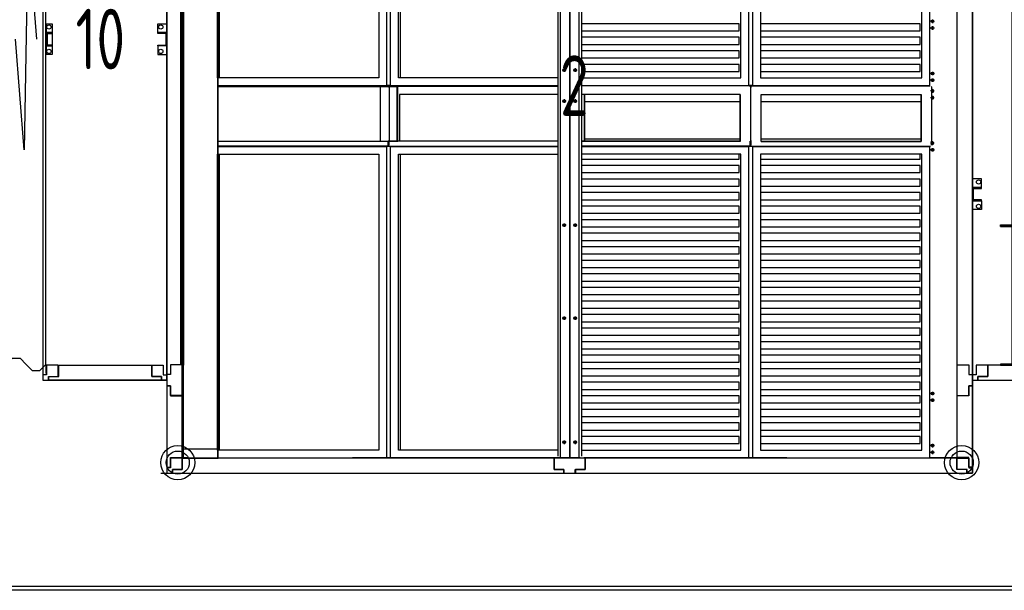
# Model space of a CAD drawing. Header units: millimetres. Extents: x -746391 to 410178, y -169697 to 100555.
# Tile 31 of 179: x 12142 to 15372, y -42585 to -40714. Entities that reach past the tile are written whole.
import ezdxf

# ---------------------------------------------------------------- set-up
doc = ezdxf.new("R2010")
doc.units = ezdxf.units.MM
doc.layers.add('1', color=7, linetype='Continuous')
doc.styles.get("Standard").update_dxf_attribs({"font": 'isocpeur.ttf', "width": 0.75})

# ---------------------------------------------------------------- blocks, each defined once
blk = doc.blocks.new('NWK17C0226701211622KAMM76')
at = {"layer": '1'}
for p, q in [((4154.65, 2974.87), (4154.65, 737.87)), ((4561.65, 737.87), (4561.65, 2974.87)), ((4154.65, 737.87), (4561.65, 737.87))]:
    blk.add_line(p, q, dxfattribs=at)
blk = doc.blocks.new('NWK17C0226701211622EINB162')
at = {"layer": '1'}
for p, q in [((4206.64, 749.87), (4206.64, 787.87)), ((4206.64, 787.87), (4511.65, 787.87)), ((4511.65, 787.87), (4511.65, 749.87)), ((4174.64, 737.87), (4174.64, 749.87)), ((4174.64, 749.87), (4206.64, 749.87)), ((4511.65, 749.87), (4543.65, 749.87)), ((4543.65, 749.87), (4543.65, 737.87)), ((4543.65, 737.87), (4174.64, 737.87))]:
    blk.add_line(p, q, dxfattribs=at)
blk = doc.blocks.new('NWK17C0226701211622EINB163')
at = {"layer": '1'}
for p, q in [((4511.65, 749.87), (4511.65, 787.87)), ((4511.65, 787.87), (4549.65, 787.87)), ((4549.65, 787.87), (4549.65, 755.87)), ((4543.65, 749.87), (4511.65, 749.87)), ((4543.65, 737.87), (4543.65, 749.87)), ((4549.65, 755.87), (4561.65, 755.87)), ((4561.65, 755.87), (4561.65, 737.87)), ((4561.65, 737.87), (4543.65, 737.87))]:
    blk.add_line(p, q, dxfattribs=at)
blk = doc.blocks.new('NWK17C0226701211622EINB164')
at = {"layer": '1'}
for p, q in [((4204.65, 787.87), (4166.65, 787.87)), ((4166.65, 787.87), (4166.65, 755.87)), ((4204.65, 749.87), (4204.65, 787.87)), ((4166.65, 755.87), (4154.65, 755.87)), ((4154.65, 755.87), (4154.65, 737.87)), ((4172.65, 737.87), (4172.65, 749.87)), ((4172.65, 749.87), (4204.65, 749.87)), ((4154.65, 737.87), (4172.65, 737.87))]:
    blk.add_line(p, q, dxfattribs=at)
blk = doc.blocks.new('NWK17C0226701211622EINB168')
at = {"layer": '1'}
for p, q in [((4531.65, 1877.87), (4531.65, 1905.87)), ((4531.65, 1905.87), (4561.65, 1905.87)), ((4531.65, 1877.87), (4561.65, 1877.87)), ((4531.65, 1874.87), (4531.65, 1877.87)), ((4561.65, 1877.87), (4531.65, 1877.87)), ((4558.65, 1874.87), (4531.65, 1874.87)), ((4558.65, 1836.87), (4558.65, 1874.87)), ((4561.65, 1905.87), (4561.65, 1877.87)), ((4561.65, 1877.87), (4561.65, 1833.87)), ((4531.65, 1833.87), (4531.65, 1836.87)), ((4531.65, 1836.87), (4558.65, 1836.87)), ((4561.65, 1833.87), (4531.65, 1833.87)), ((4561.65, 1833.87), (4531.65, 1833.87)), ((4531.65, 1833.87), (4531.65, 1805.87)), ((4561.65, 1805.87), (4561.65, 1833.87)), ((4531.65, 1805.87), (4561.65, 1805.87))]:
    blk.add_line(p, q, dxfattribs=at)
for centre in [(4541.65, 1895.87), (4541.65, 1815.87)]:
    blk.add_circle(centre, 7, dxfattribs=at)
blk = doc.blocks.new('NWK17C0226701211622EINB169')
at = {"layer": '1'}
for p, q in [((4166.65, 1905.87), (4184.65, 1905.87)), ((4166.65, 1805.87), (4166.65, 1905.87)), ((4184.65, 1877.87), (4166.65, 1877.87)), ((4166.65, 1877.87), (4166.65, 1833.87)), ((4169.65, 1836.87), (4169.65, 1874.87)), ((4169.65, 1874.87), (4184.65, 1874.87)), ((4184.65, 1905.87), (4184.65, 1805.87)), ((4184.65, 1874.87), (4184.65, 1877.87)), ((4166.65, 1833.87), (4184.65, 1833.87)), ((4184.65, 1836.87), (4169.65, 1836.87)), ((4184.65, 1833.87), (4184.65, 1836.87)), ((4184.65, 1805.87), (4166.65, 1805.87))]:
    blk.add_line(p, q, dxfattribs=at)
for centre in [(4174.65, 1895.87), (4174.65, 1815.87)]:
    blk.add_circle(centre, 7, dxfattribs=at)
blk = doc.blocks.new('NWK17C0226701211622ANB17')
at = {"layer": '1'}
for p, q in [((4034.65, 2922.87), (4034.65, 2952.87)), ((4054.65, 2942.87), (4034.65, 2922.87)), ((4079.65, 2942.87), (4054.65, 2942.87)), ((4099.65, 2922.87), (4079.65, 2942.87)), ((4164.65, 2922.87), (4164.65, 2952.87)), ((4034.65, 2922.87), (4034.65, 789.87)), ((4119.65, 2902.87), (4099.65, 2922.87)), ((4164.65, 2922.87), (4144.65, 2902.87)), ((4164.65, 789.87), (4164.65, 2922.87)), ((4144.65, 2902.87), (4119.65, 2902.87)), ((4106.15, 2218.98), (4093.15, 1493.76)), ((4134.65, 1856.37), (4106.15, 2218.98)), ((4093.15, 1493.76), (4064.65, 1856.37)), ((4034.65, 789.87), (4054.65, 809.87)), ((4054.65, 809.87), (4079.65, 809.87)), ((4079.65, 809.87), (4099.65, 789.87)), ((4034.65, 789.87), (4034.65, 759.87)), ((4099.65, 789.87), (4119.65, 769.87)), ((4144.65, 769.87), (4164.65, 789.87)), ((4164.65, 789.87), (4164.65, 759.87)), ((4119.65, 769.87), (4144.65, 769.87))]:
    blk.add_line(p, q, dxfattribs=at)
blk = doc.blocks.new('NWK17C0226701211622KAMM79')
at = {"layer": '1', "width": 0.69}
blk.add_text('10', height=198.68, dxfattribs=at).set_placement((4261.89, 1757.03))
blk = doc.blocks.new('NWK17C0226701211622KAMM77')
at = {"layer": '1'}
for name in ['NWK17C0226701211622ANB17', 'NWK17C0226701211622KAMM79']:
    blk.add_blockref(name, (0, 0), dxfattribs=at)
blk = doc.blocks.new('NWK17C0226701211622KAMM75')
at = {"layer": '1'}
for name in ['NWK17C0226701211622KAMM76', 'NWK17C0226701211622KAMM77', 'NWK17C0226701211622EINB169', 'NWK17C0226701211622EINB168', 'NWK17C0226701211622EINB164', 'NWK17C0226701211622EINB162', 'NWK17C0226701211622EINB163']:
    blk.add_blockref(name, (0, 0), dxfattribs=at)
blk = doc.blocks.new('NWK17C0226701211622KAMM81')
at = {"layer": '1'}
for p, q in [((7204.65, 2974.87), (7204.65, 737.87)), ((7204.65, 737.87), (8628.65, 737.87))]:
    blk.add_line(p, q, dxfattribs=at)
blk = doc.blocks.new('NWK17C0226701211622EINB171')
at = {"layer": '1'}
for p, q in [((8576.36, 787.87), (7254.65, 787.87)), ((7254.65, 787.87), (7254.65, 749.87)), ((8576.36, 749.87), (8576.36, 787.87)), ((7254.65, 749.87), (7222.65, 749.87)), ((7222.65, 749.87), (7222.65, 737.87)), ((8608.36, 749.87), (8576.36, 749.87)), ((8608.36, 737.87), (8608.36, 749.87)), ((7222.65, 737.87), (8608.36, 737.87))]:
    blk.add_line(p, q, dxfattribs=at)
blk = doc.blocks.new('NWK17C0226701211622EINB172')
at = {"layer": '1'}
for p, q in [((7254.65, 787.87), (7216.65, 787.87)), ((7216.65, 787.87), (7216.65, 755.87)), ((7254.65, 749.87), (7254.65, 787.87)), ((7216.65, 755.87), (7204.65, 755.87)), ((7204.65, 755.87), (7204.65, 737.87)), ((7222.65, 737.87), (7222.65, 749.87)), ((7222.65, 749.87), (7254.65, 749.87)), ((7204.65, 737.87), (7222.65, 737.87))]:
    blk.add_line(p, q, dxfattribs=at)
blk = doc.blocks.new('NWK17C0226701211622EINB179')
at = {"layer": '1'}
for p, q in [((7234.65, 1397.87), (7204.65, 1397.87)), ((7204.65, 1397.87), (7204.65, 1369.87)), ((7234.65, 1369.87), (7234.65, 1397.87)), ((7234.65, 1369.87), (7204.65, 1369.87)), ((7204.65, 1369.87), (7204.65, 1325.87)), ((7204.65, 1369.87), (7234.65, 1369.87)), ((7207.65, 1328.87), (7207.65, 1366.87)), ((7207.65, 1366.87), (7234.65, 1366.87)), ((7234.65, 1366.87), (7234.65, 1369.87)), ((7204.65, 1325.87), (7234.65, 1325.87)), ((7204.65, 1325.87), (7234.65, 1325.87)), ((7204.65, 1297.87), (7204.65, 1325.87)), ((7234.65, 1328.87), (7207.65, 1328.87)), ((7234.65, 1325.87), (7234.65, 1328.87)), ((7234.65, 1325.87), (7234.65, 1297.87)), ((7234.65, 1297.87), (7204.65, 1297.87))]:
    blk.add_line(p, q, dxfattribs=at)
for centre in [(7224.65, 1387.87), (7224.65, 1307.87)]:
    blk.add_circle(centre, 7, dxfattribs=at)
blk = doc.blocks.new('NWK17C0226701211622EINB182')
at = {"layer": '1'}
for p, q in [((7336.65, 2922.87), (7296.65, 2922.87)), ((7296.65, 2922.87), (7296.65, 2919.87)), ((7296.65, 2919.87), (7333.65, 2919.87)), ((7333.65, 2919.87), (7333.65, 790.87)), ((7336.65, 787.87), (7336.65, 2922.87)), ((7296.65, 2467.87), (7336.65, 2467.87)), ((7296.65, 2461.87), (7296.65, 2467.87)), ((7296.65, 2464.87), (7296.65, 2467.87)), ((7296.65, 2467.87), (7333.65, 2467.87)), ((7296.65, 2464.87), (7336.65, 2464.87)), ((7296.65, 2464.87), (7296.65, 2461.87)), ((7336.65, 2461.87), (7296.65, 2461.87)), ((7296.65, 2461.87), (7333.65, 2461.87)), ((7336.65, 2467.87), (7336.65, 2461.87)), ((7296.65, 1247.87), (7336.65, 1247.87)), ((7296.65, 1241.87), (7296.65, 1247.87)), ((7296.65, 1244.87), (7296.65, 1247.87)), ((7296.65, 1247.87), (7333.65, 1247.87)), ((7296.65, 1244.87), (7336.65, 1244.87)), ((7296.65, 1244.87), (7296.65, 1241.87)), ((7336.65, 1241.87), (7296.65, 1241.87)), ((7296.65, 1241.87), (7333.65, 1241.87)), ((7336.65, 1247.87), (7336.65, 1241.87)), ((7333.65, 790.87), (7296.65, 790.87)), ((7296.65, 790.87), (7296.65, 787.87)), ((7296.65, 787.87), (7336.65, 787.87))]:
    blk.add_line(p, q, dxfattribs=at)
blk = doc.blocks.new('NWK17C0226701211622KAMM82')
at = {"layer": '1'}
blk.add_blockref('NWK17C0226701211622EINB182', (0, 0), dxfattribs=at)
blk = doc.blocks.new('NWK17C0226701211622KAMM80')
at = {"layer": '1'}
for name in ['NWK17C0226701211622KAMM82', 'NWK17C0226701211622KAMM81', 'NWK17C0226701211622EINB179', 'NWK17C0226701211622EINB172', 'NWK17C0226701211622EINB171']:
    blk.add_blockref(name, (0, 0), dxfattribs=at)
blk = doc.blocks.new('NWK17C0226701211622KAMM94')
at = {"layer": '1'}
for p, q in [((4561.65, 2974.87), (4561.65, 432.87)), ((7204.65, 432.87), (7204.65, 2974.87)), ((4561.65, 432.87), (7204.65, 432.87))]:
    blk.add_line(p, q, dxfattribs=at)
blk = doc.blocks.new('NWK17C0226701211622EINB203')
at = {"layer": '1'}
for p, q in [((5933.32, 482.87), (5831.65, 482.87)), ((5831.65, 482.87), (5831.65, 444.87)), ((5933.32, 444.87), (5933.32, 482.87)), ((5831.65, 444.87), (5863.65, 444.87)), ((5863.65, 444.87), (5863.65, 432.87)), ((5863.65, 432.87), (5901.32, 432.87)), ((5901.32, 432.87), (5901.32, 444.87)), ((5901.32, 444.87), (5933.32, 444.87))]:
    blk.add_line(p, q, dxfattribs=at)
blk = doc.blocks.new('NWK17C0226701211622EINB205')
at = {"layer": '1'}
for p, q in [((7154.65, 687.2), (7154.65, 788.87)), ((7154.65, 788.87), (7192.65, 788.87)), ((7192.65, 788.87), (7192.65, 756.87)), ((7192.65, 756.87), (7204.65, 756.87)), ((7204.65, 756.87), (7204.65, 719.2)), ((7204.65, 719.2), (7192.65, 719.2)), ((7192.65, 719.2), (7192.65, 687.2)), ((7192.65, 687.2), (7154.65, 687.2))]:
    blk.add_line(p, q, dxfattribs=at)
blk = doc.blocks.new('NWK17C0226701211622EINB206')
at = {"layer": '1'}
for p, q in [((7192.65, 687.87), (7192.65, 719.87)), ((7192.65, 719.87), (7204.65, 719.87)), ((7204.65, 719.87), (7204.65, 452.53)), ((7154.65, 484.53), (7154.65, 687.87)), ((7154.65, 687.87), (7192.65, 687.87)), ((7192.65, 484.53), (7154.65, 484.53)), ((7192.65, 452.53), (7192.65, 484.53)), ((7204.65, 452.53), (7192.65, 452.53))]:
    blk.add_line(p, q, dxfattribs=at)
blk = doc.blocks.new('NWK17C0226701211622EINB207')
at = {"layer": '1'}
for p, q in [((4611.65, 788.87), (4573.65, 788.87)), ((4573.65, 788.87), (4573.65, 756.87)), ((4611.65, 687.2), (4611.65, 788.87)), ((4561.65, 756.87), (4561.65, 719.2)), ((4573.65, 756.87), (4561.65, 756.87)), ((4561.65, 719.2), (4573.65, 719.2)), ((4573.65, 719.2), (4573.65, 687.2)), ((4573.65, 687.2), (4611.65, 687.2))]:
    blk.add_line(p, q, dxfattribs=at)
blk = doc.blocks.new('NWK17C0226701211622EINB208')
at = {"layer": '1'}
for p, q in [((4561.65, 719.87), (4561.65, 452.53)), ((4573.65, 719.87), (4561.65, 719.87)), ((4573.65, 687.87), (4573.65, 719.87)), ((4611.65, 687.87), (4573.65, 687.87)), ((4611.65, 484.53), (4611.65, 687.87)), ((4561.65, 452.53), (4573.65, 452.53)), ((4573.65, 452.53), (4573.65, 484.53)), ((4573.65, 484.53), (4611.65, 484.53))]:
    blk.add_line(p, q, dxfattribs=at)
blk = doc.blocks.new('NWK17C0226701211622EINB209')
at = {"layer": '1'}
for p, q in [((5831.69, 482.87), (4611.65, 482.87)), ((4611.65, 482.87), (4611.65, 444.87)), ((5831.69, 444.87), (5831.69, 482.87)), ((4611.65, 444.87), (4579.65, 444.87)), ((4579.65, 444.87), (4579.65, 432.87)), ((4579.65, 432.87), (5863.69, 432.87)), ((5863.69, 444.87), (5831.69, 444.87)), ((5863.69, 432.87), (5863.69, 444.87))]:
    blk.add_line(p, q, dxfattribs=at)
blk = doc.blocks.new('NWK17C0226701211622EINB210')
at = {"layer": '1'}
for p, q in [((7153.69, 482.87), (5933.65, 482.87)), ((5933.65, 482.87), (5933.65, 444.87)), ((7153.69, 444.87), (7153.69, 482.87)), ((5933.65, 444.87), (5901.65, 444.87)), ((5901.65, 444.87), (5901.65, 432.87)), ((5901.65, 432.87), (7185.69, 432.87)), ((7185.69, 444.87), (7153.69, 444.87)), ((7185.69, 432.87), (7185.69, 444.87))]:
    blk.add_line(p, q, dxfattribs=at)
blk = doc.blocks.new('NWK17C0226701211622EINB211')
at = {"layer": '1'}
for p, q in [((4611.65, 482.87), (4573.65, 482.87)), ((4573.65, 482.87), (4573.65, 450.87)), ((4611.65, 444.87), (4611.65, 482.87)), ((4573.65, 450.87), (4561.65, 450.87)), ((4561.65, 450.87), (4561.65, 432.87)), ((4561.65, 432.87), (4579.65, 432.87)), ((4579.65, 432.87), (4579.65, 444.87)), ((4579.65, 444.87), (4611.65, 444.87))]:
    blk.add_line(p, q, dxfattribs=at)
blk = doc.blocks.new('NWK17C0226701211622EINB212')
at = {"layer": '1'}
for p, q in [((7154.65, 444.87), (7154.65, 482.87)), ((7154.65, 482.87), (7192.65, 482.87)), ((7192.65, 482.87), (7192.65, 450.87)), ((7186.65, 444.87), (7154.65, 444.87)), ((7186.65, 432.87), (7186.65, 444.87)), ((7204.65, 432.87), (7186.65, 432.87)), ((7192.65, 450.87), (7204.65, 450.87)), ((7204.65, 450.87), (7204.65, 432.87))]:
    blk.add_line(p, q, dxfattribs=at)
blk = doc.blocks.new('NWK17C0226701211622EINB219')
at = {"layer": '1'}
for p, q in [((4611.47, 483.87), (4611.47, 2923.87)), ((4611.97, 483.87), (4611.97, 2923.87)), ((4727.65, 2923.87), (4727.65, 483.87)), ((5844.78, 488.87), (5844.78, 2918.87)), ((5853.14, 483.87), (5853.14, 2923.87)), ((5883.14, 2919.87), (5883.14, 487.87)), ((5883.14, 487.87), (5883.14, 2919.87)), ((5913.14, 2923.87), (5913.14, 483.87)), ((5921.49, 2918.87), (5921.49, 488.87)), ((7154.8, 483.87), (7154.8, 2923.87)), ((5282.83, 1704.04), (5282.83, 2724.04)), ((5295.53, 1704.04), (5295.53, 2724.04)), ((6470.77, 1704.04), (6470.77, 2724.04)), ((6470.77, 1704.04), (6470.77, 2724.04)), ((6483.47, 1704.04), (6483.47, 2724.04)), ((7064.74, 1704.04), (7064.74, 2724.04)), ((4727.73, 1729.04), (4727.73, 2699.04)), ((4733.74, 1729.04), (4733.74, 2699.04)), ((5256.65, 2699.04), (5256.65, 1729.04)), ((5321.7, 1729.04), (5321.7, 2699.04)), ((5327.71, 1729.04), (5327.71, 2699.04)), ((6444.59, 1729.04), (6444.59, 2699.04)), ((6509.64, 2699.04), (6509.64, 1729.04)), ((7038.56, 1729.04), (7038.56, 2699.04)), ((6438.58, 1906.68), (5921.49, 1906.68)), ((6438.58, 1883.43), (6438.58, 1906.68)), ((7032.55, 1906.68), (6509.64, 1906.68)), ((7032.55, 1883.43), (7032.55, 1906.68)), ((7079.08, 1914.57), (7067.38, 1914.57)), ((7073.23, 1920.42), (7073.23, 1908.72)), ((5921.49, 1883.43), (6438.58, 1883.43)), ((6509.64, 1883.43), (7032.55, 1883.43)), ((7079.08, 1892.57), (7067.38, 1892.57)), ((7073.23, 1898.42), (7073.23, 1886.72)), ((6438.58, 1862.27), (5921.49, 1862.27)), ((6438.58, 1839.02), (6438.58, 1862.27)), ((7032.55, 1862.27), (6509.64, 1862.27)), ((7032.55, 1839.02), (7032.55, 1862.27)), ((5921.49, 1839.02), (6438.58, 1839.02)), ((6438.58, 1817.86), (5921.49, 1817.86)), ((6438.58, 1794.61), (6438.58, 1817.86)), ((6509.64, 1839.02), (7032.55, 1839.02)), ((7032.55, 1817.86), (6509.64, 1817.86)), ((7032.55, 1794.61), (7032.55, 1817.86)), ((5921.49, 1794.61), (6438.58, 1794.61)), ((6509.64, 1794.61), (7032.55, 1794.61)), ((5870.99, 1754.72), (5859.29, 1754.72)), ((5865.14, 1760.57), (5865.14, 1748.87)), ((5906.99, 1754.68), (5895.29, 1754.68)), ((5901.14, 1760.53), (5901.14, 1748.83)), ((6438.58, 1773.45), (5921.49, 1773.45)), ((5921.49, 1750.19), (6438.58, 1750.19)), ((6438.58, 1750.19), (6438.58, 1773.45)), ((7032.55, 1773.45), (6509.64, 1773.45)), ((6509.64, 1750.19), (7032.55, 1750.19)), ((7032.55, 1750.19), (7032.55, 1773.45)), ((7073.23, 1749.42), (7073.23, 1737.72)), ((5256.65, 1729.04), (4727.73, 1729.04)), ((5844.78, 1729.04), (5321.7, 1729.04)), ((5921.49, 1729.04), (6444.59, 1729.04)), ((6509.64, 1729.04), (7038.56, 1729.04)), ((7079.08, 1743.57), (7067.38, 1743.57)), ((7079.08, 1721.57), (7067.38, 1721.57)), ((7073.23, 1727.42), (7073.23, 1715.72)), ((4727.65, 1704.04), (5282.83, 1704.04)), ((4727.65, 1703.04), (5287.76, 1703.04)), ((4727.65, 1701.04), (5287.76, 1701.04)), ((5287.06, 1699.39), (5260.89, 1699.39)), ((5260.89, 1699.39), (5260.89, 1522.04)), ((5295.53, 1704.04), (5282.83, 1704.04)), ((5290.59, 1699.39), (5287.06, 1699.39)), ((5287.76, 1703.04), (5287.76, 1701.04)), ((5288.59, 1700.17), (5289.77, 1700.17)), ((5289.18, 1699.39), (5288.72, 1700.04)), ((5289.63, 1700.04), (5289.18, 1699.39)), ((5290.59, 1699.39), (5289.18, 1699.39)), ((5291.05, 1700.04), (5289.63, 1700.04)), ((5290.42, 1699.39), (5291.3, 1699.39)), ((5290.42, 1699.39), (5290.42, 1522.04)), ((5290.59, 1703.04), (5844.78, 1703.04)), ((5290.59, 1703.04), (5290.59, 1701.54)), ((5290.59, 1699.39), (5291.05, 1700.04)), ((5290.59, 1699.39), (5291.05, 1700.04)), ((5290.59, 1699.39), (5291.3, 1699.39)), ((5291.05, 1700.04), (5292.46, 1700.04)), ((5317.46, 1699.39), (5291.3, 1699.39)), ((5292.01, 1699.39), (5292.46, 1700.04)), ((5292.71, 1699.39), (5292.42, 1699.39)), ((5294.76, 1703.04), (5294.83, 1703.04)), ((5294.83, 1703.04), (5313.93, 1703.04)), ((5294.83, 1703.04), (5294.83, 1701.04)), ((5294.83, 1701.04), (5313.93, 1701.04)), ((5295.53, 1704.04), (5844.78, 1704.04)), ((5844.78, 1703.04), (5313.93, 1703.04)), ((5313.93, 1703.04), (5313.93, 1701.04)), ((5844.78, 1701.04), (5313.93, 1701.04)), ((5317.46, 1522.04), (5317.46, 1699.39)), ((5317.46, 1699.39), (5318.88, 1699.39)), ((5318.88, 1522.04), (5318.88, 1699.39)), ((5921.49, 1704.04), (6470.77, 1704.04)), ((6471.46, 1703.04), (5921.49, 1703.04)), ((5931.81, 1703.04), (5931.81, 1704.04)), ((5933.22, 1703.04), (5933.22, 1704.04)), ((6483.47, 1704.04), (6470.77, 1704.04)), ((6471.46, 1703.04), (6475.7, 1703.04)), ((6474.76, 1701.04), (6475.7, 1701.04)), ((6475, 1699.39), (6475.7, 1699.39)), ((6475.7, 1699.39), (6475.25, 1700.04)), ((6475.7, 1703.04), (6475.7, 1701.04)), ((6475.7, 1699.39), (6475.87, 1699.39)), ((6479.24, 1699.39), (6475.7, 1699.39)), ((6475.87, 1699.39), (6475.87, 1522.04)), ((6476.52, 1700.17), (6477.71, 1700.17)), ((6476.66, 1700.04), (6477.12, 1699.39)), ((6477.57, 1700.04), (6477.12, 1699.39)), ((6478.53, 1699.39), (6477.12, 1699.39)), ((6478.99, 1700.04), (6477.57, 1700.04)), ((6478.53, 1703.04), (6478.53, 1701.54)), ((6478.53, 1703.04), (7065.43, 1703.04)), ((6478.53, 1699.39), (6478.99, 1700.04)), ((6478.53, 1699.39), (6479.24, 1699.39)), ((6483.47, 1704.04), (7064.74, 1704.04)), ((7040.18, 1704.04), (7040.18, 1703.04)), ((7079.08, 1686.17), (7067.38, 1686.17)), ((7068.96, 1699.39), (7069.67, 1699.39)), ((7069.67, 1699.39), (7069.22, 1700.04)), ((7069.67, 1699.39), (7069.84, 1699.39)), ((7069.84, 1699.39), (7069.84, 1522.04)), ((7073.23, 1692.02), (7073.23, 1680.32)), ((5325.24, 1675.04), (5325.24, 1521.54)), ((5844.78, 1675.04), (5325.24, 1675.04)), ((5870.99, 1653.06), (5859.29, 1653.06)), ((5865.14, 1658.91), (5865.14, 1647.21)), ((5906.99, 1653.02), (5895.29, 1653.02)), ((5901.14, 1658.87), (5901.14, 1647.17)), ((6442.47, 1675.04), (5921.49, 1675.04)), ((5931.81, 1521.54), (5931.81, 1675.04)), ((5933.22, 1521.54), (5933.22, 1675.04)), ((6441.05, 1650.17), (5933.22, 1650.17)), ((6441.05, 1675.04), (6441.05, 1520.04)), ((6442.47, 1675.04), (6442.47, 1520.04)), ((6511.76, 1675.04), (7036.44, 1675.04)), ((6511.76, 1520.04), (6511.76, 1675.04)), ((7035.02, 1650.17), (6511.76, 1650.17)), ((7035.02, 1675.04), (7035.02, 1520.04)), ((7036.44, 1675.04), (7036.44, 1520.04)), ((7079.08, 1664.17), (7067.38, 1664.17)), ((7073.23, 1670.02), (7073.23, 1658.32)), ((4727.65, 1521.54), (5287.76, 1521.54)), ((5260.89, 1522.04), (5287.06, 1522.04)), ((5290.42, 1522.04), (5287.06, 1522.04)), ((5287.76, 1508.04), (5287.76, 1521.54)), ((5287.76, 1521.54), (5289.18, 1521.54)), ((5289.18, 1508.04), (5289.18, 1522.04)), ((5289.18, 1508.04), (5289.18, 1521.54)), ((5290.42, 1522.04), (5291.3, 1522.04)), ((5290.59, 1522.04), (5290.59, 1521.54)), ((5290.59, 1521.54), (5290.59, 1522.04)), ((5844.78, 1521.54), (5290.59, 1521.54)), ((5290.59, 1508.04), (5290.59, 1521.54)), ((5291.3, 1522.04), (5317.46, 1522.04)), ((5292.01, 1522.04), (5292.01, 1521.54)), ((5317.46, 1522.04), (5318.88, 1522.04)), ((6441.05, 1521.54), (5921.49, 1521.54)), ((5921.49, 1521.54), (6441.05, 1521.54)), ((6442.47, 1520.04), (5921.49, 1520.04)), ((5933.22, 1529.17), (6441.05, 1529.17)), ((6475.7, 1522.04), (6475, 1522.04)), ((6475, 1522.04), (6475.87, 1522.04)), ((6475.7, 1508.04), (6475.7, 1522.04)), ((6475.7, 1521.54), (6475.7, 1508.04)), ((6475.7, 1521.54), (6477.12, 1521.54)), ((6475.7, 1508.04), (6475.7, 1521.54)), ((6479.24, 1522.04), (6475.87, 1522.04)), ((6477.12, 1508.04), (6477.12, 1522.04)), ((6477.12, 1508.04), (6477.12, 1521.54)), ((6478.53, 1522.04), (6478.4, 1522.04)), ((6478.53, 1508.04), (6478.53, 1522.04)), ((6479.24, 1522.04), (6478.53, 1522.04)), ((6511.76, 1529.17), (7035.02, 1529.17)), ((6511.76, 1521.54), (7035.02, 1521.54)), ((6511.76, 1520.04), (7036.44, 1520.04)), ((7068.96, 1522.04), (7069.84, 1522.04)), ((7069.67, 1522.04), (7068.96, 1522.04)), ((7069.67, 1522.04), (7069.67, 1508.04)), ((7069.67, 1508.04), (7069.67, 1521.54)), ((7073.23, 1521.02), (7073.23, 1509.32)), ((5289.18, 1505.04), (4727.65, 1505.04)), ((4727.65, 1504.04), (5282.83, 1504.04)), ((5282.83, 484.04), (5282.83, 1504.04)), ((5295.53, 1504.04), (5282.83, 1504.04)), ((5287.76, 1508.04), (5289.18, 1508.04)), ((5290.59, 1508.04), (5289.18, 1508.04)), ((5289.18, 1505.04), (5289.18, 1507.04)), ((5289.18, 1505.04), (5293.42, 1505.04)), ((5293.42, 1505.04), (5844.78, 1505.04)), ((5295.53, 484.04), (5295.53, 1504.04)), ((5295.53, 1504.04), (5844.78, 1504.04)), ((5295.53, 1504.04), (5844.78, 1504.04)), ((6472.87, 1505.04), (5921.49, 1505.04)), ((5921.49, 1504.04), (6470.77, 1504.04)), ((5921.49, 1504.04), (6470.77, 1504.04)), ((5931.81, 1504.04), (5931.81, 1505.04)), ((6470.77, 484.04), (6470.77, 1504.04)), ((6470.77, 484.04), (6470.77, 1504.04)), ((6483.47, 1504.04), (6470.77, 1504.04)), ((6477.12, 1505.04), (6472.87, 1505.04)), ((6475.7, 1508.04), (6477.12, 1508.04)), ((6478.53, 1508.04), (6477.12, 1508.04)), ((6477.12, 1505.04), (6477.12, 1507.04)), ((6477.12, 1505.04), (7066.84, 1505.04)), ((6483.47, 484.04), (6483.47, 1504.04)), ((6483.47, 1504.04), (7064.74, 1504.04)), ((7040.18, 1505.04), (7040.18, 1504.04)), ((7064.74, 484.04), (7064.74, 1504.04)), ((7079.08, 1515.17), (7067.38, 1515.17)), ((7079.08, 1493.17), (7067.38, 1493.17)), ((7073.23, 1499.02), (7073.23, 1487.32)), ((4727.73, 1479.04), (5256.65, 1479.04)), ((4727.73, 509.04), (4727.73, 1479.04)), ((4733.74, 509.04), (4733.74, 1479.04)), ((5256.65, 1479.04), (5256.65, 509.04)), ((5321.7, 1479.04), (5844.78, 1479.04)), ((5321.7, 509.04), (5321.7, 1479.04)), ((5327.71, 509.04), (5327.71, 1479.04)), ((6444.59, 1479.04), (5921.49, 1479.04)), ((5921.49, 1462.85), (6438.58, 1462.85)), ((6438.58, 1462.85), (6438.58, 1479.04)), ((6444.59, 509.04), (6444.59, 1479.04)), ((6509.64, 1479.04), (6509.64, 509.04)), ((7038.56, 1479.04), (6509.64, 1479.04)), ((6509.64, 1462.85), (7032.55, 1462.85)), ((7032.55, 1462.85), (7032.55, 1479.04)), ((7038.56, 509.04), (7038.56, 1479.04)), ((6438.58, 1441.69), (5921.49, 1441.69)), ((6438.58, 1418.43), (6438.58, 1441.69)), ((7032.55, 1441.69), (6509.64, 1441.69)), ((7032.55, 1418.43), (7032.55, 1441.69)), ((5921.49, 1418.43), (6438.58, 1418.43)), ((6438.58, 1397.28), (5921.49, 1397.28)), ((6438.58, 1374.02), (6438.58, 1397.28)), ((6509.64, 1418.43), (7032.55, 1418.43)), ((7032.55, 1397.28), (6509.64, 1397.28)), ((7032.55, 1374.02), (7032.55, 1397.28)), ((5921.49, 1374.02), (6438.58, 1374.02)), ((6509.64, 1374.02), (7032.55, 1374.02)), ((6438.58, 1352.86), (5921.49, 1352.86)), ((5921.49, 1329.61), (6438.58, 1329.61)), ((6438.58, 1329.61), (6438.58, 1352.86)), ((7032.55, 1352.86), (6509.64, 1352.86)), ((6509.64, 1329.61), (7032.55, 1329.61)), ((7032.55, 1329.61), (7032.55, 1352.86)), ((6438.58, 1308.45), (5921.49, 1308.45)), ((6438.58, 1285.2), (6438.58, 1308.45)), ((7032.55, 1308.45), (6509.64, 1308.45)), ((7032.55, 1285.2), (7032.55, 1308.45)), ((5921.49, 1285.2), (6438.58, 1285.2)), ((6438.58, 1264.04), (5921.49, 1264.04)), ((6438.58, 1240.79), (6438.58, 1264.04)), ((6509.64, 1285.2), (7032.55, 1285.2)), ((7032.55, 1264.04), (6509.64, 1264.04)), ((7032.55, 1240.79), (7032.55, 1264.04)), ((5870.99, 1246.4), (5859.29, 1246.4)), ((5865.14, 1252.25), (5865.14, 1240.55)), ((5906.99, 1246.36), (5895.29, 1246.36)), ((5901.14, 1252.21), (5901.14, 1240.51)), ((5921.49, 1240.79), (6438.58, 1240.79)), ((6509.64, 1240.79), (7032.55, 1240.79)), ((6438.58, 1219.63), (5921.49, 1219.63)), ((5921.49, 1196.37), (6438.58, 1196.37)), ((6438.58, 1196.37), (6438.58, 1219.63)), ((7032.55, 1219.63), (6509.64, 1219.63)), ((6509.64, 1196.37), (7032.55, 1196.37)), ((7032.55, 1196.37), (7032.55, 1219.63)), ((6438.58, 1175.22), (5921.49, 1175.22)), ((6438.58, 1151.96), (6438.58, 1175.22)), ((7032.55, 1175.22), (6509.64, 1175.22)), ((7032.55, 1151.96), (7032.55, 1175.22)), ((5921.49, 1151.96), (6438.58, 1151.96)), ((6438.58, 1130.8), (5921.49, 1130.8)), ((6438.58, 1107.55), (6438.58, 1130.8)), ((6509.64, 1151.96), (7032.55, 1151.96)), ((7032.55, 1130.8), (6509.64, 1130.8)), ((7032.55, 1107.55), (7032.55, 1130.8)), ((5921.49, 1107.55), (6438.58, 1107.55)), ((6509.64, 1107.55), (7032.55, 1107.55)), ((6438.58, 1086.39), (5921.49, 1086.39)), ((6438.58, 1063.14), (6438.58, 1086.39)), ((7032.55, 1086.39), (6509.64, 1086.39)), ((7032.55, 1063.14), (7032.55, 1086.39)), ((5921.49, 1063.14), (6438.58, 1063.14)), ((6438.58, 1041.98), (5921.49, 1041.98)), ((6438.58, 1018.73), (6438.58, 1041.98)), ((6509.64, 1063.14), (7032.55, 1063.14)), ((7032.55, 1041.98), (6509.64, 1041.98)), ((7032.55, 1018.73), (7032.55, 1041.98)), ((5921.49, 1018.73), (6438.58, 1018.73)), ((6509.64, 1018.73), (7032.55, 1018.73)), ((6438.58, 997.57), (5921.49, 997.57)), ((5921.49, 974.31), (6438.58, 974.31)), ((6438.58, 974.31), (6438.58, 997.57)), ((7032.55, 997.57), (6509.64, 997.57)), ((6509.64, 974.31), (7032.55, 974.31)), ((7032.55, 974.31), (7032.55, 997.57)), ((5870.99, 941.4), (5859.29, 941.4)), ((5865.14, 947.25), (5865.14, 935.55)), ((5906.99, 941.36), (5895.29, 941.36)), ((5901.14, 947.21), (5901.14, 935.51)), ((6438.58, 953.16), (5921.49, 953.16)), ((6438.58, 929.9), (6438.58, 953.16)), ((7032.55, 953.16), (6509.64, 953.16)), ((7032.55, 929.9), (7032.55, 953.16)), ((5921.49, 929.9), (6438.58, 929.9)), ((6438.58, 908.74), (5921.49, 908.74)), ((6438.58, 885.49), (6438.58, 908.74)), ((6509.64, 929.9), (7032.55, 929.9)), ((7032.55, 908.74), (6509.64, 908.74)), ((7032.55, 885.49), (7032.55, 908.74)), ((5921.49, 885.49), (6438.58, 885.49)), ((6509.64, 885.49), (7032.55, 885.49)), ((6438.58, 864.33), (5921.49, 864.33)), ((5921.49, 841.08), (6438.58, 841.08)), ((6438.58, 841.08), (6438.58, 864.33)), ((7032.55, 864.33), (6509.64, 864.33)), ((6509.64, 841.08), (7032.55, 841.08)), ((7032.55, 841.08), (7032.55, 864.33)), ((6438.58, 819.92), (5921.49, 819.92)), ((6438.58, 796.67), (6438.58, 819.92)), ((7032.55, 819.92), (6509.64, 819.92)), ((7032.55, 796.67), (7032.55, 819.92)), ((5921.49, 796.67), (6438.58, 796.67)), ((6438.58, 775.51), (5921.49, 775.51)), ((6438.58, 752.25), (6438.58, 775.51)), ((6509.64, 796.67), (7032.55, 796.67)), ((7032.55, 775.51), (6509.64, 775.51)), ((7032.55, 752.25), (7032.55, 775.51)), ((5921.49, 752.25), (6438.58, 752.25)), ((6509.64, 752.25), (7032.55, 752.25)), ((6438.58, 731.1), (5921.49, 731.1)), ((6438.58, 707.84), (6438.58, 731.1)), ((7032.55, 731.1), (6509.64, 731.1)), ((7032.55, 707.84), (7032.55, 731.1)), ((5921.49, 707.84), (6438.58, 707.84)), ((6438.58, 686.68), (5921.49, 686.68)), ((6438.58, 663.43), (6438.58, 686.68)), ((6509.64, 707.84), (7032.55, 707.84)), ((7032.55, 686.68), (6509.64, 686.68)), ((7032.55, 663.43), (7032.55, 686.68)), ((7079.08, 694.57), (7067.38, 694.57)), ((7073.23, 700.42), (7073.23, 688.72)), ((7073.23, 678.42), (7073.23, 666.72)), ((5921.49, 663.43), (6438.58, 663.43)), ((6509.64, 663.43), (7032.55, 663.43)), ((7079.08, 672.57), (7067.38, 672.57)), ((6438.58, 642.27), (5921.49, 642.27)), ((5921.49, 619.02), (6438.58, 619.02)), ((6438.58, 619.02), (6438.58, 642.27)), ((7032.55, 642.27), (6509.64, 642.27)), ((6509.64, 619.02), (7032.55, 619.02)), ((7032.55, 619.02), (7032.55, 642.27)), ((6438.58, 597.86), (5921.49, 597.86)), ((6438.58, 574.61), (6438.58, 597.86)), ((7032.55, 597.86), (6509.64, 597.86)), ((7032.55, 574.61), (7032.55, 597.86)), ((5921.49, 574.61), (6438.58, 574.61)), ((6438.58, 553.45), (5921.49, 553.45)), ((6438.58, 530.19), (6438.58, 553.45)), ((6509.64, 574.61), (7032.55, 574.61)), ((7032.55, 553.45), (6509.64, 553.45)), ((7032.55, 530.19), (7032.55, 553.45)), ((5870.99, 534.74), (5859.29, 534.74)), ((5865.14, 540.59), (5865.14, 528.89)), ((5906.99, 534.7), (5895.29, 534.7)), ((5901.14, 540.55), (5901.14, 528.85)), ((5921.49, 530.19), (6438.58, 530.19)), ((6509.64, 530.19), (7032.55, 530.19)), ((7079.08, 523.57), (7067.38, 523.57)), ((7073.23, 529.42), (7073.23, 517.72)), ((5256.65, 509.04), (4727.73, 509.04)), ((5844.78, 509.04), (5321.7, 509.04)), ((5803.65, 483.04), (5803.65, 484.87)), ((5882.99, 487.87), (5883.14, 487.87)), ((5883.29, 487.87), (5883.14, 487.87)), ((5913.14, 486.87), (5913.14, 483.87)), ((5921.49, 509.04), (6444.59, 509.04)), ((5962.63, 483.04), (5962.63, 484.87)), ((6509.64, 509.04), (7038.56, 509.04)), ((7079.08, 501.57), (7067.38, 501.57)), ((7073.23, 507.42), (7073.23, 495.72)), ((4611.97, 483.87), (4611.47, 483.87)), ((4612.97, 483.87), (4611.97, 483.87)), ((4631.93, 483.87), (4612.97, 483.87)), ((4632.06, 483.87), (4631.93, 483.87)), ((4632.06, 483.87), (4727.65, 483.87)), ((4727.65, 484.04), (5282.83, 484.04)), ((5170.31, 484.04), (5170.31, 483.87)), ((5618.34, 483.87), (5170.31, 483.87)), ((5295.53, 484.04), (5282.83, 484.04)), ((5295.53, 484.04), (5847.41, 484.04)), ((5618.34, 483.87), (5618.34, 484.04)), ((5801.42, 483.87), (5618.34, 483.87)), ((5807.18, 483.87), (5801.42, 483.87)), ((5848.23, 483.87), (5807.18, 483.87)), ((5853.14, 483.87), (5848.32, 483.87)), ((5879.14, 483.87), (5853.14, 483.87)), ((5879.84, 483.87), (5879.16, 483.87)), ((5879.84, 483.87), (5881.97, 483.87)), ((5884.31, 483.87), (5881.96, 483.87)), ((5884.02, 484.04), (5882.26, 484.04)), ((5886.43, 483.87), (5884.31, 483.87)), ((5887.12, 483.87), (5886.43, 483.87)), ((5913.14, 483.87), (5887.14, 483.87)), ((5917.96, 483.87), (5913.14, 483.87)), ((5917.96, 483.87), (5928.27, 483.87)), ((5918.86, 484.04), (6470.77, 484.04)), ((5928.27, 483.87), (5929.69, 483.87)), ((5959.09, 483.87), (5929.69, 483.87)), ((5964.86, 483.87), (5959.09, 483.87)), ((6147.93, 483.87), (5964.86, 483.87)), ((6147.93, 483.87), (6147.93, 484.04)), ((6595.97, 483.87), (6147.93, 483.87)), ((6483.47, 484.04), (6470.77, 484.04)), ((6483.47, 484.04), (7064.74, 484.04)), ((6595.97, 484.04), (6595.97, 483.87)), ((7043.71, 483.87), (7060.41, 483.87)), ((7060.41, 483.87), (7061.82, 483.87)), ((7062.8, 483.87), (7062.8, 484.04)), ((7062.8, 483.87), (7063.98, 483.87)), ((7063.98, 483.87), (7063.98, 484.04)), ((7152.8, 483.87), (7063.98, 483.87)), ((7154.8, 483.87), (7152.8, 483.87))]:
    blk.add_line(p, q, dxfattribs=at)
for centre in [(7073.23, 1914.57), (7073.23, 1892.57), (5865.14, 1754.72), (5901.14, 1754.68), (7073.23, 1743.57), (7073.23, 1721.57), (5865.14, 1653.06), (5901.14, 1653.02), (7073.23, 1493.17), (5865.14, 1246.4), (5901.14, 1246.36), (5865.14, 941.4), (5901.14, 941.36), (7073.23, 694.57), (7073.23, 672.57), (5865.14, 534.74), (5901.14, 534.7), (7073.23, 523.57), (7073.23, 501.57)]:
    blk.add_circle(centre, 4.5, dxfattribs=at)
for centre, radius, start, end in [((7073.23, 1743.57), 4.5, 298.65, 308.85), ((7073.23, 1721.57), 4.5, 298.65, 308.85), ((5292.7, 1704.16), 5.73, 217.13, 226.07), ((5285.66, 1704.16), 5.73, 313.93, 322.87), ((6480.63, 1704.16), 5.73, 217.13, 226.07), ((6473.6, 1704.16), 5.73, 313.93, 322.87), ((7073.23, 1686.17), 4.5, 221.11, 478.65), ((7073.23, 1686.17), 4.5, 118.65, 138.89), ((7073.23, 1686.17), 4.5, 298.65, 308.85), ((7073.23, 1664.17), 4.5, 221.11, 498.89), ((7073.23, 1664.17), 4.5, 298.65, 308.85), ((7073.23, 1515.17), 4.5, 217.66, 502.34), ((5289.17, 1507.12), 0.08, 271.66, 309.85), ((6477.11, 1507.12), 0.08, 271.66, 309.85), ((7073.23, 1515.17), 4.5, 298.65, 308.85), ((7073.23, 1493.17), 4.5, 298.65, 308.85), ((7073.23, 523.57), 4.5, 298.65, 308.85), ((5879.14, 487.87), 4, 270, 0), ((5887.14, 487.87), 4, 180, 270), ((7064.54, 486.54), 0.61, 289.18, 311.76), ((7073.23, 501.57), 4.5, 298.65, 308.85), ((5618.36, 485.66), 1.79, 245.1, 269.4), ((6147.91, 485.66), 1.79, 270.6, 294.89), ((7062.09, 485.29), 2.2, 214.72, 220.18), ((7063.51, 485.29), 2.2, 214.72, 220.18)]:
    blk.add_arc(centre, radius, start, end, dxfattribs=at)
blk = doc.blocks.new('NWK17C0226701211622EINB220')
at = {"layer": '1'}
for p, q in [((4614.65, 2891.87), (4614.65, 512.87)), ((4729.65, 512.87), (4729.65, 2891.87)), ((4614.65, 512.87), (4729.65, 512.87)), ((4614.65, 512.87), (4614.65, 482.87)), ((4729.65, 482.87), (4729.65, 512.87)), ((4614.65, 482.87), (4729.65, 482.87))]:
    blk.add_line(p, q, dxfattribs=at)
blk = doc.blocks.new('NWK17C0226701211622UT107')
at = {"layer": '1'}
for p, q in [((4607.65, 787.87), (4607.65, 2922.87)), ((4615.65, 787.87), (4615.65, 2922.87))]:
    blk.add_line(p, q, dxfattribs=at)
blk = doc.blocks.new('NWK17C0226701211622UT108')
at = {"layer": '1'}
for p, q in [((4607.65, 2922.87), (4607.65, 787.87)), ((4615.65, 2922.87), (4615.65, 787.87))]:
    blk.add_line(p, q, dxfattribs=at)
blk = doc.blocks.new('NWK17C0226701211622ANB19')
at = {"layer": '1'}
blk.add_line((4541.65, 432.87), (4571.65, 432.87), dxfattribs=at)
blk = doc.blocks.new('NWK17C0226701211622UT109')
at = {"layer": '1'}
for radius in [56, 38]:
    blk.add_circle((4597.15, 467.87), radius, dxfattribs=at)
blk = doc.blocks.new('NWK17C0226701211622UT112')
at = {"layer": '1'}
for radius in [56, 38]:
    blk.add_circle((7169.15, 467.87), radius, dxfattribs=at)
blk = doc.blocks.new('NWK17C0226701211622KAMM97')
at = {"layer": '1', "width": 0.69}
blk.add_text('2', height=198.68, dxfattribs=at).set_placement((5851.58, 1604.53))
blk = doc.blocks.new('NWK17C0226701211622KAMM95')
at = {"layer": '1'}
for name in ['NWK17C0226701211622ANB19', 'NWK17C0226701211622UT107', 'NWK17C0226701211622UT108', 'NWK17C0226701211622EINB219', 'NWK17C0226701211622EINB220', 'NWK17C0226701211622KAMM97', 'NWK17C0226701211622UT109', 'NWK17C0226701211622UT112']:
    blk.add_blockref(name, (0, 0), dxfattribs=at)
blk = doc.blocks.new('NWK17C0226701211622KAMM93')
at = {"layer": '1'}
for name in ['NWK17C0226701211622KAMM95', 'NWK17C0226701211622KAMM94', 'NWK17C0226701211622EINB207', 'NWK17C0226701211622EINB205', 'NWK17C0226701211622EINB208', 'NWK17C0226701211622EINB206', 'NWK17C0226701211622EINB211', 'NWK17C0226701211622EINB209', 'NWK17C0226701211622EINB203', 'NWK17C0226701211622EINB210', 'NWK17C0226701211622EINB212']:
    blk.add_blockref(name, (0, 0), dxfattribs=at)
blk = doc.blocks.new('NWK17C0226701211622ANS03')
at = {"layer": '1'}
for name in ['NWK17C0226701211622KAMM93', 'NWK17C0226701211622KAMM80', 'NWK17C0226701211622KAMM75']:
    blk.add_blockref(name, (0, 0), dxfattribs=at)
blk = doc.blocks.new('NWK17C0226701211622KOPF03')
at = {"layer": '1'}
for p, q in [((18371.3, 49.29), (0, 49.29)), ((18358.9, 61.61), (12.32, 61.61))]:
    blk.add_line(p, q, dxfattribs=at)

msp = doc.modelspace()

# ---------------------------------------------------------------- block references
at = {"layer": '1'}
for name in ['NWK17C0226701211622KOPF03', 'NWK17C0226701211622ANS03']:
    msp.add_blockref(name, (8063.3, -42633.9), dxfattribs=at)

doc.saveas('drawing.dxf')
